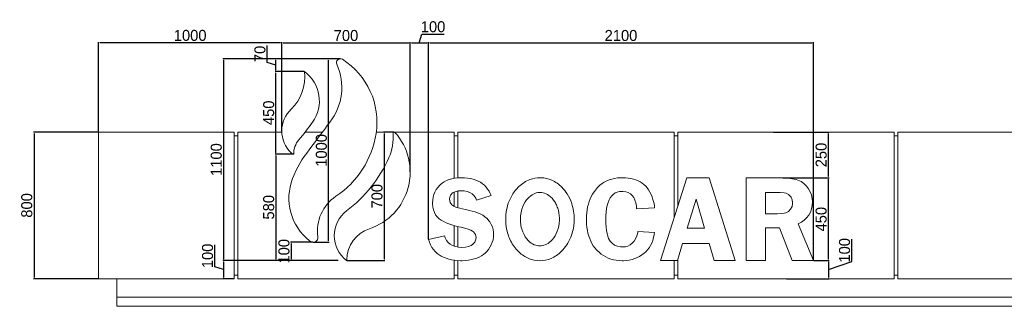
# Model space of a CAD drawing. Header units: feet. Extents: x 1858128 to 1982678, y 4638096 to 4671392.
# Tile 14 of 17: x 1968524 to 1973894, y 4662680 to 4664242. Entities that reach past the tile are written whole.
import ezdxf

# ---------------------------------------------------------------- set-up
doc = ezdxf.new("R2010")
doc.units = ezdxf.units.FT
doc.header["$MEASUREMENT"] = 0
doc.header["$PDMODE"] = 98
doc.header["$PDSIZE"] = 0.3
doc.styles.get("Standard").update_dxf_attribs({"font": 'ACADNUSX.TTF'})
doc.dimstyles.new('ISO-25', dxfattribs={"dimscale": 7, "dimtxt": 20, "dimasz": 2.5, "dimexe": 1.25, "dimexo": 0.625, "dimgap": 3, "dimtad": 1, "dimdec": 0, "dimtxsty": 'Standard', "dimcen": 2.5, "dimadec": 0, "dimazin": 0, "dimtfac": 1, "dimtdec": 0, "dimtmove": 0, "dimatfit": 3, "dimfxl": 1.25, "dimarcsym": 0})

# ---------------------------------------------------------------- blocks, each defined once
blk = doc.blocks.new('*D5782')
at = {"color": 0, "lineweight": -2, "transparency": 16777216}
for p, q in [((1968951.8, 4663629.6), (1968598.3, 4663629.6)), ((1968602, 4663622.1), (1968602, 4662837.1)), ((1968951.8, 4662829.6), (1968598.3, 4662829.6))]:
    blk.add_line(p, q, dxfattribs=at)
at = {"color": 0, "lineweight": 0, "transparency": 16777216}
for points in [[(1968600.8, 4663622.1), (1968603.3, 4663622.1), (1968602, 4663629.6)], [(1968600.8, 4662837.1), (1968603.3, 4662837.1), (1968602, 4662829.6)]]:
    blk.add_solid(points, dxfattribs=at)
at = {"layer": 'Defpoints', "color": 0, "lineweight": 0, "transparency": 16777216}
for p in [(1968953.6, 4663629.6), (1968602, 4662829.6), (1968953.6, 4662829.6)]:
    blk.add_point(p, dxfattribs=at)
at = {"color": 0, "lineweight": 5, "transparency": 16777216, "insert": (1968562.6, 4663229.6), "char_height": 60, "attachment_point": 5, "rotation": 90}
blk.add_mtext('800', dxfattribs=at)
blk = doc.blocks.new('*D5783')
at = {"color": 0, "lineweight": -2, "transparency": 16777216}
for p, q in [((1972686.3, 4663379.6), (1972938.8, 4663379.6)), ((1972935.1, 4662937.1), (1972935.1, 4663372.1)), ((1972855.5, 4662929.6), (1972938.8, 4662929.6))]:
    blk.add_line(p, q, dxfattribs=at)
at = {"color": 0, "lineweight": 0, "transparency": 16777216}
for points in [[(1972933.8, 4663372.1), (1972936.3, 4663372.1), (1972935.1, 4663379.6)], [(1972933.8, 4662937.1), (1972936.3, 4662937.1), (1972935.1, 4662929.6)]]:
    blk.add_solid(points, dxfattribs=at)
at = {"layer": 'Defpoints', "color": 0, "lineweight": 0, "transparency": 16777216}
for p in [(1972684.4, 4663379.6), (1972935.1, 4663379.6), (1972853.6, 4662929.6)]:
    blk.add_point(p, dxfattribs=at)
at = {"color": 0, "lineweight": 5, "transparency": 16777216, "insert": (1972895.6, 4663154.6), "char_height": 60, "attachment_point": 5, "rotation": 90}
blk.add_mtext('450', dxfattribs=at)
blk = doc.blocks.new('*D5784')
at = {"color": 0, "lineweight": -2, "transparency": 16777216}
for p, q in [((1973062.6, 4662924.3), (1973062.6, 4663045.4)), ((1972855.5, 4662929.6), (1972938.8, 4662929.6)), ((1972935.1, 4662879.6), (1973062.6, 4662924.3)), ((1972935.1, 4662922.1), (1972935.1, 4662837.1)), ((1972705.5, 4662829.6), (1972938.8, 4662829.6))]:
    blk.add_line(p, q, dxfattribs=at)
at = {"color": 0, "lineweight": 0, "transparency": 16777216}
for points in [[(1972933.8, 4662922.1), (1972936.3, 4662922.1), (1972935.1, 4662929.6)], [(1972933.8, 4662837.1), (1972936.3, 4662837.1), (1972935.1, 4662829.6)]]:
    blk.add_solid(points, dxfattribs=at)
at = {"layer": 'Defpoints', "color": 0, "lineweight": 0, "transparency": 16777216}
for p in [(1972853.6, 4662929.6), (1972703.6, 4662829.6), (1972935.1, 4662829.6)]:
    blk.add_point(p, dxfattribs=at)
at = {"color": 0, "lineweight": 5, "transparency": 16777216, "insert": (1973023.1, 4662984.8), "char_height": 60, "attachment_point": 5, "rotation": 90}
blk.add_mtext('100', dxfattribs=at)
blk = doc.blocks.new('*D5785')
at = {"color": 0, "lineweight": -2, "transparency": 16777216}
for p, q in [((1972636.3, 4663629.6), (1972938.8, 4663629.6)), ((1972935.1, 4663387.1), (1972935.1, 4663622.1)), ((1972686.3, 4663379.6), (1972938.8, 4663379.6))]:
    blk.add_line(p, q, dxfattribs=at)
at = {"color": 0, "lineweight": 0, "transparency": 16777216}
for points in [[(1972933.8, 4663622.1), (1972936.3, 4663622.1), (1972935.1, 4663629.6)], [(1972933.8, 4663387.1), (1972936.3, 4663387.1), (1972935.1, 4663379.6)]]:
    blk.add_solid(points, dxfattribs=at)
at = {"layer": 'Defpoints', "color": 0, "lineweight": 0, "transparency": 16777216}
for p in [(1972634.4, 4663629.6), (1972935.1, 4663629.6), (1972684.4, 4663379.6)]:
    blk.add_point(p, dxfattribs=at)
at = {"color": 0, "lineweight": 5, "transparency": 16777216, "insert": (1972895.6, 4663504.6), "char_height": 60, "attachment_point": 5, "rotation": 90}
blk.add_mtext('250', dxfattribs=at)
blk = doc.blocks.new('*D5773')
at = {"color": 0, "lineweight": -2, "transparency": 16777216}
for p, q in [((1969953.6, 4663630.4), (1969953.6, 4664120.2)), ((1969961.1, 4664116.5), (1970646.1, 4664116.5)), ((1970653.6, 4663412.1), (1970653.6, 4664120.2))]:
    blk.add_line(p, q, dxfattribs=at)
at = {"color": 0, "lineweight": 0, "transparency": 16777216}
for points in [[(1969961.1, 4664117.7), (1969961.1, 4664115.2), (1969953.6, 4664116.5)], [(1970646.1, 4664117.7), (1970646.1, 4664115.2), (1970653.6, 4664116.5)]]:
    blk.add_solid(points, dxfattribs=at)
at = {"layer": 'Defpoints', "color": 0, "lineweight": 0, "transparency": 16777216}
for p in [(1970653.6, 4664116.5), (1969953.6, 4663628.5), (1970653.6, 4663410.2)]:
    blk.add_point(p, dxfattribs=at)
at = {"color": 0, "lineweight": 5, "transparency": 16777216, "insert": (1970303.6, 4664155.9), "char_height": 60, "attachment_point": 5}
blk.add_mtext('700', dxfattribs=at)
blk = doc.blocks.new('*D5774')
at = {"color": 0, "lineweight": -2, "transparency": 16777216}
for p, q in [((1968953.6, 4663631.4), (1968953.6, 4664120.7)), ((1969946.1, 4664116.9), (1968961.1, 4664116.9)), ((1969953.6, 4663630.9), (1969953.6, 4664120.7))]:
    blk.add_line(p, q, dxfattribs=at)
at = {"color": 0, "lineweight": 0, "transparency": 16777216}
for points in [[(1968961.1, 4664118.2), (1968961.1, 4664115.7), (1968953.6, 4664116.9)], [(1969946.1, 4664118.2), (1969946.1, 4664115.7), (1969953.6, 4664116.9)]]:
    blk.add_solid(points, dxfattribs=at)
at = {"layer": 'Defpoints', "color": 0, "lineweight": 0, "transparency": 16777216}
for p in [(1968953.6, 4664116.9), (1968953.6, 4663629.6), (1969953.6, 4663629)]:
    blk.add_point(p, dxfattribs=at)
at = {"color": 0, "lineweight": 5, "transparency": 16777216, "insert": (1969453.6, 4664156.4), "char_height": 60, "attachment_point": 5}
blk.add_mtext('1000', dxfattribs=at)
blk = doc.blocks.new('*D5775')
at = {"color": 0, "lineweight": -2, "transparency": 16777216}
for p, q in [((1970261.1, 4664029.6), (1969631.9, 4664029.6)), ((1969635.7, 4664022.1), (1969635.7, 4662937.1)), ((1970261.1, 4662929.6), (1969631.9, 4662929.6))]:
    blk.add_line(p, q, dxfattribs=at)
at = {"color": 0, "lineweight": 0, "transparency": 16777216}
for points in [[(1969634.4, 4664022.1), (1969636.9, 4664022.1), (1969635.7, 4664029.6)], [(1969634.4, 4662937.1), (1969636.9, 4662937.1), (1969635.7, 4662929.6)]]:
    blk.add_solid(points, dxfattribs=at)
at = {"layer": 'Defpoints', "color": 0, "lineweight": 0, "transparency": 16777216}
for p in [(1970263, 4664029.6), (1969635.7, 4662929.6), (1970263, 4662929.6)]:
    blk.add_point(p, dxfattribs=at)
at = {"color": 0, "lineweight": 5, "transparency": 16777216, "insert": (1969596.2, 4663479.6), "char_height": 60, "attachment_point": 5, "rotation": 90}
blk.add_mtext('1100', dxfattribs=at)
blk = doc.blocks.new('*D5776')
at = {"color": 0, "lineweight": -2, "transparency": 16777216}
for p, q in [((1970122.5, 4663029.6), (1970001.1, 4663029.6)), ((1970004.8, 4663022.1), (1970004.8, 4662937.1)), ((1970122.5, 4662929.6), (1970001.1, 4662929.6))]:
    blk.add_line(p, q, dxfattribs=at)
at = {"color": 0, "lineweight": 0, "transparency": 16777216}
for points in [[(1970003.6, 4663022.1), (1970006.1, 4663022.1), (1970004.8, 4663029.6)], [(1970003.6, 4662937.1), (1970006.1, 4662937.1), (1970004.8, 4662929.6)]]:
    blk.add_solid(points, dxfattribs=at)
at = {"layer": 'Defpoints', "color": 0, "lineweight": 0, "transparency": 16777216}
for p in [(1970124.4, 4663029.6), (1970004.8, 4662929.6), (1970124.4, 4662929.6)]:
    blk.add_point(p, dxfattribs=at)
at = {"color": 0, "lineweight": 5, "transparency": 16777216, "insert": (1969965.4, 4662979.6), "char_height": 60, "attachment_point": 5, "rotation": 90}
blk.add_mtext('100', dxfattribs=at)
blk = doc.blocks.new('*D5777')
at = {"color": 0, "lineweight": -2, "transparency": 16777216}
for p, q in [((1970271.1, 4664029.6), (1970205.2, 4664029.6)), ((1970209, 4663037.1), (1970209, 4664022.1)), ((1970126.2, 4663029.6), (1970212.7, 4663029.6))]:
    blk.add_line(p, q, dxfattribs=at)
at = {"color": 0, "lineweight": 0, "transparency": 16777216}
for points in [[(1970207.7, 4664022.1), (1970210.2, 4664022.1), (1970209, 4664029.6)], [(1970207.7, 4663037.1), (1970210.2, 4663037.1), (1970209, 4663029.6)]]:
    blk.add_solid(points, dxfattribs=at)
at = {"layer": 'Defpoints', "color": 0, "lineweight": 0, "transparency": 16777216}
for p in [(1970209, 4664029.6), (1970273, 4664029.6), (1970124.4, 4663029.6)]:
    blk.add_point(p, dxfattribs=at)
at = {"color": 0, "lineweight": 5, "transparency": 16777216, "insert": (1970169.5, 4663529.6), "char_height": 60, "attachment_point": 5, "rotation": 90}
blk.add_mtext('1000', dxfattribs=at)
blk = doc.blocks.new('*D5795')
at = {"color": 0, "lineweight": -2, "transparency": 16777216}
for p, q in [((1970564.7, 4663629.6), (1970508.6, 4663629.6)), ((1970512.3, 4663622.1), (1970512.3, 4662937.1)), ((1970308.9, 4662929.6), (1970516.1, 4662929.6))]:
    blk.add_line(p, q, dxfattribs=at)
at = {"color": 0, "lineweight": 0, "transparency": 16777216}
for points in [[(1970511.1, 4663622.1), (1970513.6, 4663622.1), (1970512.3, 4663629.6)], [(1970511.1, 4662937.1), (1970513.6, 4662937.1), (1970512.3, 4662929.6)]]:
    blk.add_solid(points, dxfattribs=at)
at = {"layer": 'Defpoints', "color": 0, "lineweight": 0, "transparency": 16777216}
for p in [(1970566.6, 4663629.6), (1970307, 4662929.6), (1970512.3, 4662929.6)]:
    blk.add_point(p, dxfattribs=at)
at = {"color": 0, "lineweight": 5, "transparency": 16777216, "insert": (1970472.9, 4663279.6), "char_height": 60, "attachment_point": 5, "rotation": 90}
blk.add_mtext('700', dxfattribs=at)
blk = doc.blocks.new('*D5778')
at = {"color": 0, "lineweight": -2, "transparency": 16777216}
for p, q in [((1970075, 4663959.6), (1969917.8, 4663959.6)), ((1969921.5, 4663517.1), (1969921.5, 4663952.1)), ((1970016.4, 4663509.6), (1969917.8, 4663509.6))]:
    blk.add_line(p, q, dxfattribs=at)
at = {"color": 0, "lineweight": 0, "transparency": 16777216}
for points in [[(1969920.3, 4663952.1), (1969922.8, 4663952.1), (1969921.5, 4663959.6)], [(1969920.3, 4663517.1), (1969922.8, 4663517.1), (1969921.5, 4663509.6)]]:
    blk.add_solid(points, dxfattribs=at)
at = {"layer": 'Defpoints', "color": 0, "lineweight": 0, "transparency": 16777216}
for p in [(1969921.5, 4663959.6), (1970076.8, 4663959.6), (1970018.3, 4663509.6)]:
    blk.add_point(p, dxfattribs=at)
at = {"color": 0, "lineweight": 5, "transparency": 16777216, "insert": (1969882.1, 4663734.6), "char_height": 60, "attachment_point": 5, "rotation": 90}
blk.add_mtext('450', dxfattribs=at)
blk = doc.blocks.new('*D5779')
at = {"color": 0, "lineweight": -2, "transparency": 16777216}
for p, q in [((1969873.8, 4664008.9), (1969873.8, 4664102.6)), ((1969921.5, 4663994.6), (1969873.8, 4664008.9)), ((1970042.5, 4664029.6), (1969917.8, 4664029.6)), ((1969921.5, 4663967.1), (1969921.5, 4664022.1)), ((1970075, 4663959.6), (1969917.8, 4663959.6))]:
    blk.add_line(p, q, dxfattribs=at)
at = {"color": 0, "lineweight": 0, "transparency": 16777216}
for points in [[(1969920.3, 4664022.1), (1969922.8, 4664022.1), (1969921.5, 4664029.6)], [(1969920.3, 4663967.1), (1969922.8, 4663967.1), (1969921.5, 4663959.6)]]:
    blk.add_solid(points, dxfattribs=at)
at = {"layer": 'Defpoints', "color": 0, "lineweight": 0, "transparency": 16777216}
for p in [(1969921.5, 4664029.6), (1970044.3, 4664029.6), (1970076.8, 4663959.6)]:
    blk.add_point(p, dxfattribs=at)
at = {"color": 0, "lineweight": 5, "transparency": 16777216, "insert": (1969834.4, 4664055.8), "char_height": 60, "attachment_point": 5, "rotation": 90}
blk.add_mtext('70', dxfattribs=at)
blk = doc.blocks.new('*D5780')
at = {"color": 0, "lineweight": -2, "transparency": 16777216}
for p, q in [((1970016.4, 4663509.6), (1969917.8, 4663509.6)), ((1969921.5, 4663502.1), (1969921.5, 4662937.1)), ((1970003, 4662929.6), (1969917.8, 4662929.6))]:
    blk.add_line(p, q, dxfattribs=at)
at = {"color": 0, "lineweight": 0, "transparency": 16777216}
for points in [[(1969920.3, 4663502.1), (1969922.8, 4663502.1), (1969921.5, 4663509.6)], [(1969920.3, 4662937.1), (1969922.8, 4662937.1), (1969921.5, 4662929.6)]]:
    blk.add_solid(points, dxfattribs=at)
at = {"layer": 'Defpoints', "color": 0, "lineweight": 0, "transparency": 16777216}
for p in [(1970018.3, 4663509.6), (1969921.5, 4662929.6), (1970004.8, 4662929.6)]:
    blk.add_point(p, dxfattribs=at)
at = {"color": 0, "lineweight": 5, "transparency": 16777216, "insert": (1969882.1, 4663219.6), "char_height": 60, "attachment_point": 5, "rotation": 90}
blk.add_mtext('580', dxfattribs=at)
blk = doc.blocks.new('*D5781')
at = {"color": 0, "lineweight": -2, "transparency": 16777216}
for p, q in [((1969588, 4662893.9), (1969588, 4663015)), ((1970261.1, 4662929.6), (1969631.9, 4662929.6)), ((1969635.7, 4662922.1), (1969635.7, 4662837.1)), ((1969635.7, 4662879.6), (1969588, 4662893.9)), ((1969691.8, 4662829.6), (1969631.9, 4662829.6))]:
    blk.add_line(p, q, dxfattribs=at)
at = {"color": 0, "lineweight": 0, "transparency": 16777216}
for points in [[(1969634.4, 4662922.1), (1969636.9, 4662922.1), (1969635.7, 4662929.6)], [(1969634.4, 4662837.1), (1969636.9, 4662837.1), (1969635.7, 4662829.6)]]:
    blk.add_solid(points, dxfattribs=at)
at = {"layer": 'Defpoints', "color": 0, "lineweight": 0, "transparency": 16777216}
for p in [(1970263, 4662929.6), (1969635.7, 4662829.6), (1969693.6, 4662829.6)]:
    blk.add_point(p, dxfattribs=at)
at = {"color": 0, "lineweight": 5, "transparency": 16777216, "insert": (1969548.6, 4662954.4), "char_height": 60, "attachment_point": 5, "rotation": 90}
blk.add_mtext('100', dxfattribs=at)
blk = doc.blocks.new('*D5796')
at = {"color": 0, "lineweight": -2, "transparency": 16777216}
for p, q in [((1970703.6, 4664116.5), (1970718, 4664164.1)), ((1970718, 4664164.1), (1970839, 4664164.1)), ((1970653.6, 4663412.1), (1970653.6, 4664120.2)), ((1970661.1, 4664116.5), (1970746.1, 4664116.5)), ((1970753.6, 4663045.2), (1970753.6, 4664120.2))]:
    blk.add_line(p, q, dxfattribs=at)
at = {"color": 0, "lineweight": 0, "transparency": 16777216}
for points in [[(1970661.1, 4664117.7), (1970661.1, 4664115.2), (1970653.6, 4664116.5)], [(1970746.1, 4664117.7), (1970746.1, 4664115.2), (1970753.6, 4664116.5)]]:
    blk.add_solid(points, dxfattribs=at)
at = {"layer": 'Defpoints', "color": 0, "lineweight": 0, "transparency": 16777216}
for p in [(1970753.6, 4664116.5), (1970653.6, 4663410.2), (1970753.6, 4663043.4)]:
    blk.add_point(p, dxfattribs=at)
at = {"color": 0, "lineweight": 5, "transparency": 16777216, "insert": (1970778.5, 4664203.6), "char_height": 60, "attachment_point": 5}
blk.add_mtext('100', dxfattribs=at)
blk = doc.blocks.new('*D5797')
at = {"color": 0, "lineweight": -2, "transparency": 16777216}
for p, q in [((1970753.6, 4663045.2), (1970753.6, 4664120.2)), ((1970761.1, 4664116.5), (1972846.1, 4664116.5)), ((1972853.6, 4662931.4), (1972853.6, 4664120.2))]:
    blk.add_line(p, q, dxfattribs=at)
at = {"color": 0, "lineweight": 0, "transparency": 16777216}
for points in [[(1970761.1, 4664117.7), (1970761.1, 4664115.2), (1970753.6, 4664116.5)], [(1972846.1, 4664117.7), (1972846.1, 4664115.2), (1972853.6, 4664116.5)]]:
    blk.add_solid(points, dxfattribs=at)
at = {"layer": 'Defpoints', "color": 0, "lineweight": 0, "transparency": 16777216}
for p in [(1972853.6, 4664116.5), (1970753.6, 4663043.4), (1972853.6, 4662929.6)]:
    blk.add_point(p, dxfattribs=at)
at = {"color": 0, "lineweight": 5, "transparency": 16777216, "insert": (1971803.6, 4664155.9), "char_height": 60, "attachment_point": 5}
blk.add_mtext('2100', dxfattribs=at)

msp = doc.modelspace()

# ---------------------------------------------------------------- linework, layer by layer
at = {"color": 0, "linetype": 'Continuous', "lineweight": 0, "extrusion": (0, 1, 0)}
for p, q in [((1968953.6, 4663629.6), (1968953.6, 4662829.6)), ((1968953.6, 4663629.6), (1969693.6, 4663629.6)), ((1969693.6, 4662829.6), (1969693.6, 4663629.6)), ((1969693.6, 4663609.6), (1969713.6, 4663609.6)), ((1969713.6, 4663629.6), (1969953.8, 4663629.6)), ((1969713.6, 4663629.6), (1969713.6, 4662829.6)), ((1970081.2, 4663629.6), (1970175.1, 4663629.6)), ((1970468.8, 4663629.6), (1970893.6, 4663629.6)), ((1970893.6, 4663377.6), (1970893.6, 4663629.6)), ((1970893.6, 4663609.6), (1970913.6, 4663609.6)), ((1970913.6, 4663629.6), (1972093.6, 4663629.6)), ((1970913.6, 4663629.6), (1970913.6, 4663380.2)), ((1972093.6, 4663163.4), (1972093.6, 4663629.6)), ((1972093.6, 4663609.6), (1972113.6, 4663609.6)), ((1972113.6, 4663629.6), (1972113.6, 4663225.8)), ((1972113.6, 4663629.6), (1973293.6, 4663629.6)), ((1973293.6, 4662829.6), (1973293.6, 4663629.6)), ((1973293.6, 4663609.6), (1973313.6, 4663609.6)), ((1973313.6, 4663629.6), (1973313.6, 4662829.6)), ((1973313.6, 4663629.6), (1974493.6, 4663629.6)), ((1970815.5, 4663339.4), (1970804.8, 4663327.7)), ((1970817.4, 4663341.1), (1970815.5, 4663339.4)), ((1970828.2, 4663350.4), (1970817.4, 4663341.1)), ((1970840, 4663358.3), (1970828.2, 4663350.4)), ((1970852.7, 4663365.1), (1970840, 4663358.3)), ((1970866.2, 4663370.7), (1970852.7, 4663365.1)), ((1970880.7, 4663374.9), (1970866.2, 4663370.7)), ((1970896.3, 4663378.1), (1970880.7, 4663374.9)), ((1970912.8, 4663380.2), (1970896.3, 4663378.1)), ((1970930.3, 4663380.9), (1970912.8, 4663380.2)), ((1970932.1, 4663380.9), (1970930.3, 4663380.9)), ((1970950, 4663380.3), (1970932.1, 4663380.9)), ((1970967, 4663378.8), (1970950, 4663380.3)), ((1970982.9, 4663376.3), (1970967, 4663378.8)), ((1970997.9, 4663372.6), (1970982.9, 4663376.3)), ((1971011.8, 4663368), (1970997.9, 4663372.6)), ((1971024.8, 4663362.4), (1971011.8, 4663368)), ((1971037, 4663355.7), (1971024.8, 4663362.4)), ((1971048.2, 4663348.1), (1971037, 4663355.7)), ((1971058.4, 4663339.5), (1971048.2, 4663348.1)), ((1971067.8, 4663329.9), (1971058.4, 4663339.5)), ((1971689, 4663339.5), (1971678, 4663329.3)), ((1971700.5, 4663348.6), (1971689, 4663339.5)), ((1971712.7, 4663356.5), (1971700.5, 4663348.6)), ((1971725.6, 4663363.3), (1971712.7, 4663356.5)), ((1971739.2, 4663369), (1971725.6, 4663363.3)), ((1971753.4, 4663373.6), (1971739.2, 4663369)), ((1971768.5, 4663377), (1971753.4, 4663373.6)), ((1971784.2, 4663379.5), (1971768.5, 4663377)), ((1971800.7, 4663380.8), (1971784.2, 4663379.5)), ((1971811.1, 4663380.9), (1971800.7, 4663380.8)), ((1971827.4, 4663380.5), (1971811.1, 4663380.9)), ((1971842.9, 4663379.1), (1971827.4, 4663380.5)), ((1971857.6, 4663376.7), (1971842.9, 4663379.1)), ((1971871.5, 4663373.4), (1971857.6, 4663376.7)), ((1971884.6, 4663369.2), (1971871.5, 4663373.4)), ((1971896.9, 4663364.1), (1971884.6, 4663369.2)), ((1971908.4, 4663358.1), (1971896.9, 4663364.1)), ((1971919.2, 4663351.1), (1971908.4, 4663358.1)), ((1971929.1, 4663343.2), (1971919.2, 4663351.1)), ((1971938.3, 4663334.5), (1971929.1, 4663343.2)), ((1972163, 4663379.6), (1972018.7, 4662929.6)), ((1972284.9, 4663379.6), (1972163, 4663379.6)), ((1972425.7, 4662929.6), (1972284.9, 4663379.6)), ((1972684.4, 4663379.6), (1972486.6, 4663379.6)), ((1972486.6, 4663379.6), (1972486.6, 4662929.6)), ((1970783, 4663289.1), (1970778.9, 4663274.8)), ((1970788.6, 4663302.7), (1970783, 4663289.1)), ((1970795.9, 4663315.6), (1970788.6, 4663302.7)), ((1970804.8, 4663327.7), (1970795.9, 4663315.6)), ((1970869.2, 4663275.1), (1970874.6, 4663287.8)), ((1970874.6, 4663287.8), (1970884.6, 4663297.7)), ((1970884.6, 4663297.7), (1970898.3, 4663304.5)), ((1970893.6, 4663224.3), (1970893.6, 4663302.2)), ((1970898.3, 4663304.5), (1970915.5, 4663308.5)), ((1970913.6, 4663308.1), (1970913.6, 4663217)), ((1970915.5, 4663308.5), (1970936.1, 4663309.8)), ((1970936.1, 4663309.8), (1970947.3, 4663309.2)), ((1970947.3, 4663309.2), (1970963.8, 4663306.4)), ((1970963.8, 4663306.4), (1970978.6, 4663300.9)), ((1970978.6, 4663300.9), (1970991.6, 4663292.5)), ((1970991.6, 4663292.5), (1971002.3, 4663281.8)), ((1971015.7, 4663257.8), (1971094.7, 4663284.2)), ((1971076.1, 4663319.2), (1971067.8, 4663329.9)), ((1971083.8, 4663307.4), (1971076.1, 4663319.2)), ((1971090.4, 4663294.7), (1971083.8, 4663307.4)), ((1971094.7, 4663284.2), (1971090.4, 4663294.7)), ((1971649, 4663291.3), (1971641.8, 4663278.6)), ((1971656.9, 4663303.7), (1971649, 4663291.3)), ((1971665.6, 4663315.3), (1971656.9, 4663303.7)), ((1971667.7, 4663318), (1971665.6, 4663315.3)), ((1971678, 4663329.3), (1971667.7, 4663318)), ((1971753.1, 4663282.1), (1971762.1, 4663290.7)), ((1971762.1, 4663290.7), (1971772.4, 4663297.5)), ((1971772.4, 4663297.5), (1971783.6, 4663302.3)), ((1971783.6, 4663302.3), (1971795.9, 4663305.2)), ((1971795.9, 4663305.2), (1971809, 4663306.1)), ((1971809, 4663306.1), (1971814.5, 4663306)), ((1971814.5, 4663306), (1971829.4, 4663304)), ((1971829.4, 4663304), (1971842.9, 4663299.7)), ((1971842.9, 4663299.7), (1971854.9, 4663293)), ((1971854.9, 4663293), (1971865, 4663283.8)), ((1971865, 4663283.8), (1971873.4, 4663272.3)), ((1971946.9, 4663324.8), (1971938.3, 4663334.5)), ((1971954.5, 4663314.1), (1971946.9, 4663324.8)), ((1971961.5, 4663302.4), (1971954.5, 4663314.1)), ((1971967.9, 4663289.8), (1971961.5, 4663302.4)), ((1971973.4, 4663276.2), (1971967.9, 4663289.8)), ((1972592.7, 4663299.5), (1972671.5, 4663299.5)), ((1972592.7, 4663184.7), (1972592.7, 4663299.5)), ((1972671.5, 4663299.5), (1972693.3, 4663298.1)), ((1972693.3, 4663298.1), (1972704.4, 4663296.2)), ((1972704.4, 4663296.2), (1972716.8, 4663290)), ((1972716.8, 4663290), (1972728.8, 4663277.8)), ((1970776.5, 4663259.8), (1970775.7, 4663244)), ((1970775.7, 4663244), (1970775.8, 4663237.5)), ((1970775.8, 4663237.5), (1970777.3, 4663220.5)), ((1970778.9, 4663274.8), (1970776.5, 4663259.8)), ((1970867.8, 4663263.3), (1970869.2, 4663275.1)), ((1970871.4, 4663246), (1970867.8, 4663263.3)), ((1970881, 4663232), (1970871.4, 4663246)), ((1970891.5, 4663225.2), (1970881, 4663232)), ((1971002.3, 4663281.8), (1971011.2, 4663268.4)), ((1971011.2, 4663268.4), (1971015.7, 4663257.8)), ((1971625.6, 4663236.6), (1971621.8, 4663221.5)), ((1971630.1, 4663251.2), (1971625.6, 4663236.6)), ((1971635.5, 4663265.2), (1971630.1, 4663251.2)), ((1971641.8, 4663278.6), (1971635.5, 4663265.2)), ((1971724.9, 4663212.8), (1971728.4, 4663230)), ((1971728.4, 4663230), (1971732.9, 4663245.5)), ((1971732.9, 4663245.5), (1971738.4, 4663259.4)), ((1971738.4, 4663259.4), (1971745.2, 4663271.6)), ((1971745.2, 4663271.6), (1971753.1, 4663282.1)), ((1971873.4, 4663272.3), (1971879.9, 4663258.6)), ((1971879.9, 4663258.6), (1971884.6, 4663243)), ((1971884.6, 4663243), (1971887.6, 4663225.2)), ((1971978.2, 4663261.7), (1971973.4, 4663276.2)), ((1971982.3, 4663246.1), (1971978.2, 4663261.7)), ((1971985.5, 4663229.5), (1971982.3, 4663246.1)), ((1971987.2, 4663217.4), (1971985.5, 4663229.5)), ((1972164.7, 4663105.4), (1972212.8, 4663263.3)), ((1972212.8, 4663263.3), (1972259.9, 4663105.4)), ((1972728.8, 4663277.8), (1972731.2, 4663274.4)), ((1972731.2, 4663274.4), (1972737.8, 4663260)), ((1972739.8, 4663238.6), (1972736.4, 4663222.9)), ((1972737.8, 4663260), (1972740, 4663244.1)), ((1972740, 4663244.1), (1972739.8, 4663238.6)), ((1970777.3, 4663220.5), (1970780.6, 4663205.3)), ((1970780.6, 4663205.3), (1970785.6, 4663191.6)), ((1970785.6, 4663191.6), (1970792.1, 4663179.1)), ((1970792.1, 4663179.1), (1970800.4, 4663168.2)), ((1970905.9, 4663219.2), (1970891.5, 4663225.2)), ((1970924.7, 4663213.9), (1970905.9, 4663219.2)), ((1970937, 4663211.2), (1970924.7, 4663213.9)), ((1970957.4, 4663206.9), (1970937, 4663211.2)), ((1970975.9, 4663202.7), (1970957.4, 4663206.9)), ((1970992.6, 4663198.3), (1970975.9, 4663202.7)), ((1971007.5, 4663194), (1970992.6, 4663198.3)), ((1971020.6, 4663189.8), (1971007.5, 4663194)), ((1971032, 4663185.5), (1971020.6, 4663189.8)), ((1971036.2, 4663183.6), (1971032, 4663185.5)), ((1971049.5, 4663176.7), (1971036.2, 4663183.6)), ((1971061.7, 4663168.1), (1971049.5, 4663176.7)), ((1971616.8, 4663189.3), (1971615.5, 4663172.4)), ((1971618.9, 4663205.6), (1971616.8, 4663189.3)), ((1971621.8, 4663221.5), (1971618.9, 4663205.6)), ((1971721.1, 4663173.1), (1971722.6, 4663193.7)), ((1971722.6, 4663193.7), (1971724.9, 4663212.8)), ((1971887.6, 4663225.2), (1971888.5, 4663211.2)), ((1971888.5, 4663211.2), (1971987.2, 4663217.4)), ((1972657.3, 4663184.7), (1972592.7, 4663184.7)), ((1972677.3, 4663185.3), (1972657.3, 4663184.7)), ((1972693, 4663187), (1972677.3, 4663185.3)), ((1972703.4, 4663189.4), (1972693, 4663187)), ((1972716.5, 4663196.2), (1972703.4, 4663189.4)), ((1972728.3, 4663208.5), (1972716.5, 4663196.2)), ((1972728.8, 4663209.2), (1972728.3, 4663208.5)), ((1972736.4, 4663222.9), (1972728.8, 4663209.2)), ((1970800.4, 4663168.2), (1970810.4, 4663158.3)), ((1970810.4, 4663158.3), (1970812.4, 4663156.7)), ((1970812.4, 4663156.7), (1970822, 4663149.7)), ((1970822, 4663149.7), (1970833.1, 4663143.1)), ((1970833.1, 4663143.1), (1970845.5, 4663136.9)), ((1970845.5, 4663136.9), (1970859.4, 4663130.9)), ((1970859.4, 4663130.9), (1970874.9, 4663125.3)), ((1970874.9, 4663125.3), (1970891.8, 4663120.2)), ((1971073.1, 4663157.9), (1971061.7, 4663168.1)), ((1971083.5, 4663145.9), (1971073.1, 4663157.9)), ((1971087.9, 4663139.7), (1971083.5, 4663145.9)), ((1971096, 4663126.5), (1971087.9, 4663139.7)), ((1971102.1, 4663112.7), (1971096, 4663126.5)), ((1971615.5, 4663172.4), (1971615.1, 4663154.8)), ((1971615.1, 4663154.8), (1971615.3, 4663144.6)), ((1971615.3, 4663144.6), (1971616.1, 4663126.8)), ((1971616.1, 4663126.8), (1971617.8, 4663109.6)), ((1971720.7, 4663153.8), (1971721.1, 4663173.1)), ((1971721.1, 4663131.7), (1971720.7, 4663153.8)), ((1971722.4, 4663111.6), (1971721.1, 4663131.7)), ((1972853.6, 4662929.6), (1972770.7, 4663128.7)), ((1970891.8, 4663120.2), (1970910.2, 4663115.3)), ((1970893.6, 4663007.5), (1970893.6, 4663119.7)), ((1970910.2, 4663115.3), (1970930.2, 4663110.9)), ((1970913.6, 4663114.5), (1970913.6, 4663002.7)), ((1970930.2, 4663110.9), (1970932, 4663110.4)), ((1970932, 4663110.4), (1970952.6, 4663105.6)), ((1970952.6, 4663105.6), (1970969.9, 4663100.6)), ((1970969.9, 4663100.6), (1970983.8, 4663095.3)), ((1970983.8, 4663095.3), (1970994.4, 4663089.7)), ((1970994.4, 4663089.7), (1970999.5, 4663085.6)), ((1970999.5, 4663085.6), (1971009.6, 4663071.9)), ((1971009.6, 4663071.9), (1971013, 4663054.5)), ((1971106.1, 4663098.4), (1971102.1, 4663112.7)), ((1971108.3, 4663083.1), (1971106.1, 4663098.4)), ((1971108, 4663057.4), (1971108.9, 4663072.7)), ((1971108.9, 4663072.7), (1971108.3, 4663083.1)), ((1971617.8, 4663109.6), (1971620.3, 4663093.3)), ((1971620.3, 4663093.3), (1971623.6, 4663077.6)), ((1971623.6, 4663077.6), (1971627.8, 4663062.8)), ((1971724.5, 4663093.3), (1971722.4, 4663111.6)), ((1971727.5, 4663077), (1971724.5, 4663093.3)), ((1971731.2, 4663062.6), (1971727.5, 4663077)), ((1971894.7, 4663080.9), (1971889.7, 4663063.2)), ((1971896.1, 4663087.8), (1971894.7, 4663080.9)), ((1971987.2, 4663082.2), (1971896.1, 4663087.8)), ((1971981.6, 4663054.3), (1971985.3, 4663070.8)), ((1971985.3, 4663070.8), (1971987.2, 4663082.2)), ((1972259.9, 4663105.4), (1972164.7, 4663105.4)), ((1972592.7, 4662929.6), (1972592.7, 4663107.9)), ((1972592.7, 4663107.9), (1972668.2, 4663107.9)), ((1972668.2, 4663107.9), (1972737.4, 4662929.6)), ((1970840.5, 4663063.1), (1970753.6, 4663043.4)), ((1970753.6, 4663043.4), (1970758.5, 4663028.4)), ((1970758.5, 4663028.4), (1970764.7, 4663014)), ((1970844.1, 4663052.7), (1970840.5, 4663063.1)), ((1970851.3, 4663039.1), (1970844.1, 4663052.7)), ((1970860.7, 4663027.4), (1970851.3, 4663039.1)), ((1970872, 4663017.9), (1970860.7, 4663027.4)), ((1970885.1, 4663010.5), (1970872, 4663017.9)), ((1970993.2, 4663016.6), (1970986.1, 4663011.8)), ((1971005.7, 4663029.8), (1970993.2, 4663016.6)), ((1971012.1, 4663045.4), (1971005.7, 4663029.8)), ((1971013, 4663054.5), (1971012.1, 4663045.4)), ((1971089, 4663001.8), (1971096.1, 4663014.8)), ((1971096.1, 4663014.8), (1971101.6, 4663028.4)), ((1971101.6, 4663028.4), (1971105.6, 4663042.5)), ((1971105.6, 4663042.5), (1971108, 4663057.4)), ((1971627.8, 4663062.8), (1971632.8, 4663048.5)), ((1971632.8, 4663048.5), (1971638.4, 4663035.1)), ((1971638.4, 4663035.1), (1971645.1, 4663022.2)), ((1971645.1, 4663022.2), (1971652.4, 4663010.2)), ((1971736, 4663050.1), (1971731.2, 4663062.6)), ((1971741.5, 4663039.5), (1971736, 4663050.1)), ((1971744.4, 4663035.5), (1971741.5, 4663039.5)), ((1971755.5, 4663023.2), (1971744.4, 4663035.5)), ((1971768.7, 4663013.7), (1971755.5, 4663023.2)), ((1971865.4, 4663023), (1971854.2, 4663014.2)), ((1971875, 4663034.2), (1971865.4, 4663023)), ((1971883.2, 4663047.6), (1971875, 4663034.2)), ((1971889.7, 4663063.2), (1971883.2, 4663047.6)), ((1971964.7, 4663011.1), (1971971.2, 4663024.4)), ((1971971.2, 4663024.4), (1971976.9, 4663038.9)), ((1971976.9, 4663038.9), (1971981.6, 4663054.3)), ((1972111, 4662929.6), (1972139.2, 4663022.3)), ((1972139.2, 4663022.3), (1972284.6, 4663022.3)), ((1972284.6, 4663022.3), (1972312.3, 4662929.6)), ((1970764.7, 4663014), (1970772.2, 4663000.9)), ((1970772.2, 4663000.9), (1970780.8, 4662988.7)), ((1970780.8, 4662988.7), (1970790.5, 4662977.7)), ((1970790.5, 4662977.7), (1970801.5, 4662968)), ((1970801.5, 4662968), (1970822.9, 4662953.5)), ((1970900.2, 4663005.2), (1970885.1, 4663010.5)), ((1970916.9, 4663002.1), (1970900.2, 4663005.2)), ((1970935.2, 4663001), (1970916.9, 4663002.1)), ((1970935.6, 4663001), (1970935.2, 4663001)), ((1970955.1, 4663002.2), (1970935.6, 4663001)), ((1970972.1, 4663005.8), (1970955.1, 4663002.2)), ((1970986.1, 4663011.8), (1970972.1, 4663005.8)), ((1971042.7, 4662955.1), (1971053.7, 4662962.7)), ((1971053.7, 4662962.7), (1971063.9, 4662971.4)), ((1971063.9, 4662971.4), (1971069.8, 4662977.2)), ((1971069.8, 4662977.2), (1971080.2, 4662989.3)), ((1971080.2, 4662989.3), (1971089, 4663001.8)), ((1971652.4, 4663010.2), (1971660.6, 4662998.8)), ((1971660.6, 4662998.8), (1971669.7, 4662988.1)), ((1971669.7, 4662988.1), (1971672.8, 4662984.6)), ((1971672.8, 4662984.6), (1971683.8, 4662974)), ((1971683.8, 4662974), (1971695.4, 4662964.3)), ((1971695.4, 4662964.3), (1971707.6, 4662955.9)), ((1971783.7, 4663007.1), (1971768.7, 4663013.7)), ((1971800.2, 4663003.6), (1971783.7, 4663007.1)), ((1971811.9, 4663003), (1971800.2, 4663003.6)), ((1971827.3, 4663004.2), (1971811.9, 4663003)), ((1971841.4, 4663008), (1971827.3, 4663004.2)), ((1971854.2, 4663014.2), (1971841.4, 4663008)), ((1971918.1, 4662960), (1971930.1, 4662969.3)), ((1971930.1, 4662969.3), (1971938.7, 4662976.9)), ((1971938.7, 4662976.9), (1971948.2, 4662987.3)), ((1971948.2, 4662987.3), (1971957, 4662998.8)), ((1971957, 4662998.8), (1971964.7, 4663011.1)), ((1970307.8, 4662930.5), (1970307.9, 4662933.1)), ((1970822.9, 4662953.5), (1970835.8, 4662946.9)), ((1970835.8, 4662946.9), (1970849.5, 4662941.3)), ((1970849.5, 4662941.3), (1970864, 4662936.6)), ((1970864, 4662936.6), (1970879.1, 4662933)), ((1970879.1, 4662933), (1970894.9, 4662930.3)), ((1970893.6, 4662829.6), (1970893.6, 4662930.5)), ((1970894.9, 4662930.3), (1970911.4, 4662928.8)), ((1970911.4, 4662928.8), (1970928.7, 4662928.3)), ((1970913.6, 4662928.7), (1970913.6, 4662829.6)), ((1970928.7, 4662928.3), (1970936.5, 4662928.4)), ((1970936.5, 4662928.4), (1970954.9, 4662929.4)), ((1970954.9, 4662929.4), (1970972.1, 4662931.2)), ((1970972.1, 4662931.2), (1970988.4, 4662934.1)), ((1970988.4, 4662934.1), (1971003.4, 4662937.8)), ((1971003.4, 4662937.8), (1971017.5, 4662942.6)), ((1971017.5, 4662942.6), (1971030.6, 4662948.4)), ((1971030.6, 4662948.4), (1971042.7, 4662955.1)), ((1971707.6, 4662955.9), (1971720.4, 4662948.7)), ((1971720.4, 4662948.7), (1971733.9, 4662942.5)), ((1971733.9, 4662942.5), (1971747.9, 4662937.4)), ((1971747.9, 4662937.4), (1971762.5, 4662933.4)), ((1971762.5, 4662933.4), (1971777.9, 4662930.6)), ((1971777.9, 4662930.6), (1971793.8, 4662928.8)), ((1971793.8, 4662928.8), (1971810.4, 4662928.3)), ((1971810.4, 4662928.3), (1971816.4, 4662928.4)), ((1971816.4, 4662928.4), (1971833, 4662929.4)), ((1971833, 4662929.4), (1971848.7, 4662931.6)), ((1971848.7, 4662931.6), (1971863.9, 4662934.9)), ((1971863.9, 4662934.9), (1971878.4, 4662939.4)), ((1971878.4, 4662939.4), (1971892.2, 4662945.1)), ((1971892.2, 4662945.1), (1971905.4, 4662951.9)), ((1971905.4, 4662951.9), (1971918.1, 4662960)), ((1972018.7, 4662929.6), (1972111, 4662929.6)), ((1972093.6, 4662829.6), (1972093.6, 4662929.6)), ((1972113.6, 4662938.3), (1972113.6, 4662829.6)), ((1972312.3, 4662929.6), (1972425.7, 4662929.6)), ((1972486.6, 4662929.6), (1972592.7, 4662929.6)), ((1972737.4, 4662929.6), (1972853.6, 4662929.6)), ((1969693.6, 4662829.6), (1968953.6, 4662829.6)), ((1969053.6, 4662729.6), (1969053.6, 4662829.6)), ((1969713.6, 4662849.6), (1969693.6, 4662849.6)), ((1970893.6, 4662829.6), (1969713.6, 4662829.6)), ((1970913.6, 4662849.6), (1970893.6, 4662849.6)), ((1972093.6, 4662829.6), (1970913.6, 4662829.6)), ((1972113.6, 4662849.6), (1972093.6, 4662849.6)), ((1973293.6, 4662829.6), (1972113.6, 4662829.6)), ((1973313.6, 4662849.6), (1973293.6, 4662849.6)), ((1974493.6, 4662829.6), (1973313.6, 4662829.6)), ((1969053.6, 4662729.6), (1975103.6, 4662729.6)), ((1969053.6, 4662729.6), (1975103.6, 4662729.6)), ((1969053.6, 4662729.6), (1969053.6, 4662679.6)), ((1975103.6, 4662679.6), (1969053.6, 4662679.6))]:
    msp.add_line(p, q, dxfattribs=at)
at = {"color": 0, "linetype": 'Continuous', "lineweight": 0, "extrusion": (0, 0, -1)}
for centre, radius, start, end in [((-1969977.2, 4663873), 303.8, 155.4258, 218.4525), ((-1969838, 4663928.2), 240.5, 172.6143, 226.1994), ((-1960640.3, 4670677.9), 11857.1, 216.14574, 217.05328), ((-1970283.9, 4663603.6), 277.6, 175.8989, 204.1268), ((-1970135.4, 4663511.1), 117.2, 359.2391, 40.6075), ((-1969854.9, 4663794.7), 747.4, 204.0579, 232.808), ((-1970375.7, 4663089.9), 228, 352.0354, 56.2304), ((-1970488.1, 4662931.4), 180.3, 0.5548, 71.6604)]:
    msp.add_arc(centre, radius, start, end, dxfattribs=at)
at = {"color": 0, "linetype": 'Continuous', "lineweight": 0}
for centre, radius, start, end in [((1970273, 4664008.1), 21.4, 58.3419, 204.3082), ((1970067, 4663684.1), 405.5, 351.1493, 57.5977), ((1970076.8, 4663959.2), 0.42, 53.6508, 187.3857), ((1969958.9, 4663798.9), 199.4, 324.5966, 53.6508), ((1970118.5, 4663635.6), 164.9, 133.8006, 225.942), ((1969028.6, 4664460), 1340.7, 319.3925, 324.5966), ((1969967.6, 4663700.2), 506.1, 303.7696, 351.0797), ((1970328.5, 4663410.9), 325.2, 288.4568, 41.8031), ((1970566.6, 4663623.8), 5.75, 41.8638, 184.1011), ((1970024.1, 4663538.1), 29.1, 225.942, 258.4465), ((1970558.6, 4663164.9), 585.8, 141.0273, 158.8622), ((1970289.2, 4663269), 297, 158.8622, 231.4945), ((1972684.4, 4663058.6), 320.9, 74.71, 90), ((1972717.9, 4663248.1), 130.6, 293.8553, 66.9598), ((1970408.5, 4663064.5), 169, 127.0604, 232.8758), ((1970124.4, 4663061.8), 32.2, 231.4945, 292.0797), ((1970128, 4663052.9), 22.6, 292.0797, 13.9964), ((1970307, 4662930.4), 0.821, 232.8758, 4.1153)]:
    msp.add_arc(centre, radius, start, end, dxfattribs=at)
for points, knots in [([(1971363.3, 4663380.9), (1971343.7, 4663381), (1971324.5, 4663377.5), (1971284.3, 4663362.3), (1971264.3, 4663349.3), (1971232.4, 4663319.3), (1971220.1, 4663303.5), (1971192.9, 4663257.8), (1971182, 4663225.5), (1971172.4, 4663158.1), (1971174.1, 4663122.9), (1971188.2, 4663065.4), (1971197.6, 4663042), (1971223.4, 4662999.2), (1971240, 4662979.8), (1971276.7, 4662951.1), (1971295.7, 4662940.9), (1971335.7, 4662929), (1971355.9, 4662927), (1971397.4, 4662931.1), (1971418, 4662937.6), (1971457.9, 4662959.1), (1971477.6, 4662975.3), (1971513.3, 4663019.2), (1971528.1, 4663047.3), (1971544.7, 4663103.3), (1971548.3, 4663128.9), (1971548.4, 4663154.3), (1971548.5, 4663183.4), (1971544, 4663212.4), (1971528.4, 4663258.9), (1971520.1, 4663276.5), (1971501.6, 4663305.7), (1971491.8, 4663318.2), (1971464.9, 4663345.1), (1971446.5, 4663358.1), (1971407.5, 4663375.4), (1971387.7, 4663380.1), (1971366.1, 4663380.9), (1971364.7, 4663380.9), (1971363.3, 4663380.9)], [-1222.02098, -1222.02098, -1222.02098, -1222.02098, -1149.677971, -1149.677971, -1061.368227, -1061.368227, -986.978924, -986.978924, -861.595772, -861.595772, -731.125816, -731.125816, -635.687845, -635.687845, -538.166235, -538.166235, -454.413297, -454.413297, -374.051597, -374.051597, -288.004931, -288.004931, -192.001538, -192.001538, -84.459887, -84.459887, 0, 0, 0, 96.465889, 96.465889, 163.167696, 163.167696, 220.257091, 220.257091, 302.219523, 302.219523, 376.819321, 376.819321, 381.987028, 381.987028, 381.987028, 381.987028]), ([(1971362.6, 4663300.4), (1971368, 4663300.4), (1971373.3, 4663299.7), (1971389.9, 4663296), (1971400.4, 4663290.9), (1971422.4, 4663275.3), (1971433.5, 4663263.1), (1971442.4, 4663248.8), (1971446.6, 4663242.1), (1971450.4, 4663234.8), (1971457, 4663219.1), (1971459.9, 4663210.8), (1971466.7, 4663184), (1971468.5, 4663165.4), (1971466.9, 4663127), (1971462.9, 4663107.2), (1971449.1, 4663071.1), (1971439.6, 4663055.2), (1971419.4, 4663032.4), (1971409, 4663023.9), (1971388, 4663013.1), (1971378.1, 4663010.1), (1971358, 4663008.1), (1971348.1, 4663009.2), (1971326.8, 4663015.8), (1971316.1, 4663022), (1971294.4, 4663040.1), (1971283.4, 4663053.9), (1971264.4, 4663090.3), (1971257.8, 4663113.2), (1971253.7, 4663161.4), (1971256.1, 4663185.8), (1971269, 4663228.4), (1971278.1, 4663245.8), (1971297.5, 4663270.9), (1971307.9, 4663280.8), (1971329, 4663293.6), (1971338.9, 4663297.5), (1971353.8, 4663300.1), (1971358.2, 4663300.5), (1971362.6, 4663300.4)], [-116.207121, -116.207121, -116.207121, -116.207121, -97.087255, -97.087255, -55.789282, -55.789282, 0, 0, 0, 26.362457, 26.362457, 52.157186, 52.157186, 104.362435, 104.362435, 162.362877, 162.362877, 220.278939, 220.278939, 265.194695, 265.194695, 301.049094, 301.049094, 336.609343, 336.609343, 380.027837, 380.027837, 436.820756, 436.820756, 504.972314, 504.972314, 573.306695, 573.306695, 633.281611, 633.281611, 681.036336, 681.036336, 717.909728, 717.909728, 733.679066, 733.679066, 733.679066, 733.679066])]:
    msp.add_open_spline(points, degree=3, knots=knots, dxfattribs=at)

# ---------------------------------------------------------------- dimensions: what is measured, and where the dimension line sits
at = {"color": 1, "lineweight": 5}
for base, p1, p2, picture, middle in [((1970753.6, 4664116.5), (1970653.6, 4663410.2), (1970753.6, 4663043.4), '*D5796', (1970727, 4664203.6)), ((1968953.6, 4664116.9), (1969953.6, 4663629), (1968953.6, 4663629.6), '*D5774', (1969453.6, 4664156.4)), ((1970653.6, 4664116.5), (1969953.6, 4663628.5), (1970653.6, 4663410.2), '*D5773', (1970303.6, 4664155.9)), ((1972853.6, 4664116.5), (1970753.6, 4663043.4), (1972853.6, 4662929.6), '*D5797', (1971803.6, 4664155.9))]:
    dim = msp.add_linear_dim(base=base, p1=p1, p2=p2, dimstyle='ISO-25', override={"dimscale": 3, "dimtmove": 1}, dxfattribs=at)
    dim.commit()
    dim.dimension.update_dxf_attribs({"geometry": picture, "text_midpoint": middle})
for base, p1, p2, picture, middle in [((1969921.5, 4664029.6), (1970076.8, 4663959.6), (1970044.3, 4664029.6), '*D5779', (1969834.4, 4664017.9)), ((1969635.7, 4662929.6), (1970263, 4664029.6), (1970263, 4662929.6), '*D5775', (1969596.2, 4663479.6)), ((1970209, 4664029.6), (1970124.4, 4663029.6), (1970273, 4664029.6), '*D5777', (1970169.5, 4663529.6)), ((1969921.5, 4663959.6), (1970018.3, 4663509.6), (1970076.8, 4663959.6), '*D5778', (1969882.1, 4663734.6)), ((1968602, 4662829.6), (1968953.6, 4663629.6), (1968953.6, 4662829.6), '*D5782', (1968562.6, 4663229.6)), ((1970512.3, 4662929.6), (1970566.6, 4663629.6), (1970307, 4662929.6), '*D5795', (1970472.9, 4663279.6)), ((1972935.1, 4663629.6), (1972684.4, 4663379.6), (1972634.4, 4663629.6), '*D5785', (1972895.6, 4663504.6)), ((1969921.5, 4662929.6), (1970018.3, 4663509.6), (1970004.8, 4662929.6), '*D5780', (1969882.1, 4663219.6)), ((1972935.1, 4663379.6), (1972853.6, 4662929.6), (1972684.4, 4663379.6), '*D5783', (1972895.6, 4663154.6)), ((1969635.7, 4662829.6), (1970263, 4662929.6), (1969693.6, 4662829.6), '*D5781', (1969548.6, 4662902.9))]:
    dim = msp.add_linear_dim(base=base, p1=p1, p2=p2, angle=90, dimstyle='ISO-25', override={"dimscale": 3, "dimtmove": 1}, dxfattribs=at)
    dim.commit()
    dim.dimension.update_dxf_attribs({"geometry": picture, "text_midpoint": middle})
for base, p1, p2, picture, middle in [((1970004.8, 4662929.6), (1970124.4, 4663029.6), (1970124.4, 4662929.6), '*D5776', (1970004.8, 4662979.6)), ((1972935.1, 4662829.6), (1972853.6, 4662929.6), (1972703.6, 4662829.6), '*D5784', (1973062.6, 4662933.3))]:
    dim = msp.add_linear_dim(base=base, p1=p1, p2=p2, angle=90, dimstyle='ISO-25', override={"dimscale": 3, "dimtmove": 1}, dxfattribs=at)
    dim.commit()
    dim.dimension.update_dxf_attribs({"geometry": picture, "text_midpoint": middle, "dimtype": 160})

doc.saveas('drawing.dxf')
